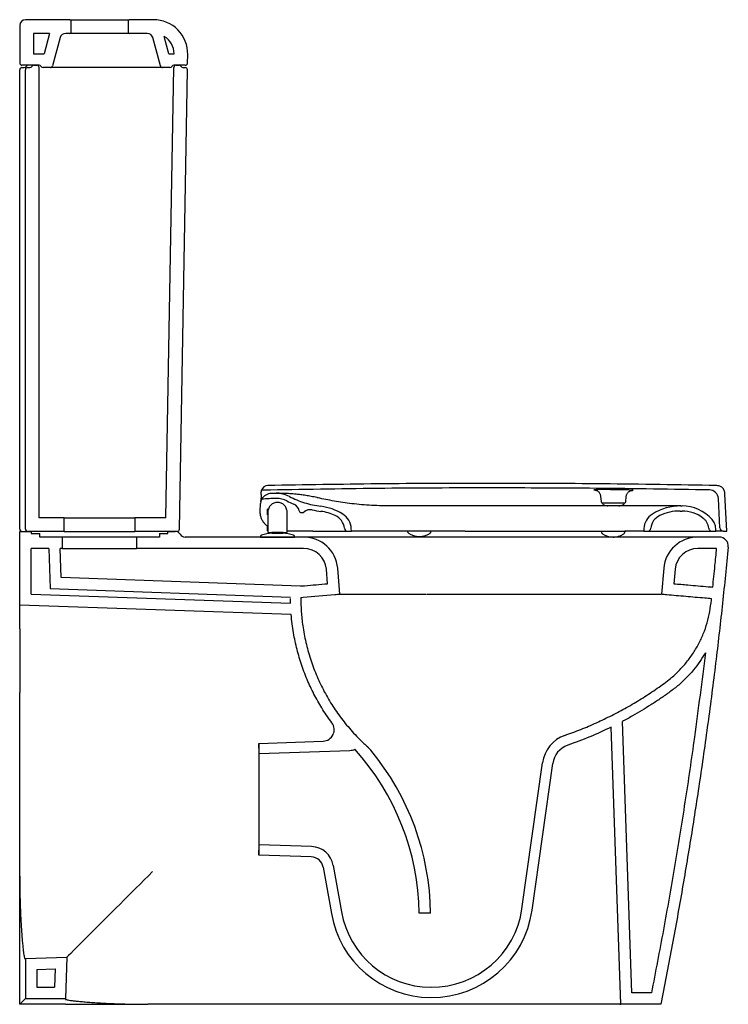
# Model space of a CAD drawing. Header units: millimetres. Extents: x 4044.198 to 4044.819, y 1680.946 to 1681.81.
import ezdxf

# ---------------------------------------------------------------- set-up
doc = ezdxf.new("R2010")
doc.units = ezdxf.units.MM
doc.layers.add('SANINDUSA', color=3, linetype='Continuous')

msp = doc.modelspace()

# ---------------------------------------------------------------- linework, layer by layer
at = {"layer": 'SANINDUSA'}
for p, q in [((4044.1978, 1681.80508), (4044.1978, 1681.77208)), ((4044.2418, 1681.81008), (4044.2028, 1681.81008)), ((4044.2418, 1681.81008), (4044.2938, 1681.81008)), ((4044.2428, 1681.79908), (4044.2428, 1681.80908)), ((4044.2928, 1681.80908), (4044.2928, 1681.79908)), ((4044.31513, 1681.81008), (4044.2938, 1681.81008)), ((4044.22395, 1681.79808), (4044.2098, 1681.79808)), ((4044.2098, 1681.79808), (4044.2098, 1681.78008)), ((4044.22395, 1681.79808), (4044.21913, 1681.78008)), ((4044.23331, 1681.79437), (4044.22666, 1681.76956)), ((4044.2418, 1681.79808), (4044.23814, 1681.79808)), ((4044.2938, 1681.79808), (4044.2418, 1681.79808)), ((4044.30962, 1681.79808), (4044.2938, 1681.79808)), ((4044.32109, 1681.76956), (4044.31445, 1681.79437)), ((4044.32863, 1681.78008), (4044.32451, 1681.79544)), ((4044.2098, 1681.78008), (4044.21913, 1681.78008)), ((4044.32863, 1681.78008), (4044.33313, 1681.78008)), ((4044.34499, 1681.77205), (4044.34512, 1681.77956)), ((4044.2148, 1681.77008), (4044.1998, 1681.77008)), ((4044.1998, 1681.76808), (4044.2018, 1681.76808)), ((4044.2048, 1681.76808), (4044.2068, 1681.76808)), ((4044.21026, 1681.77008), (4044.2128, 1681.77008)), ((4044.2148, 1681.37308), (4044.2148, 1681.76808)), ((4044.22473, 1681.76808), (4044.21826, 1681.76808)), ((4044.22869, 1681.76808), (4044.22473, 1681.76808)), ((4044.30775, 1681.76808), (4044.23501, 1681.76808)), ((4044.31867, 1681.76808), (4044.31407, 1681.76808)), ((4044.32949, 1681.76808), (4044.32303, 1681.76808)), ((4044.32601, 1681.37308), (4044.3329, 1681.76812)), ((4044.34299, 1681.77008), (4044.33296, 1681.77008)), ((4044.3349, 1681.77008), (4044.33747, 1681.77008)), ((4044.34094, 1681.76808), (4044.34287, 1681.76808)), ((4044.1978, 1681.36308), (4044.1978, 1681.76608)), ((4044.2028, 1681.36308), (4044.2028, 1681.76608)), ((4044.33783, 1681.36305), (4044.34487, 1681.76605)), ((4044.41132, 1681.39723), (4044.4098, 1681.3972)), ((4044.41524, 1681.4013), (4044.41546, 1681.40131)), ((4044.40939, 1681.39354), (4044.40906, 1681.3872)), ((4044.70701, 1681.39204), (4044.70746, 1681.38695)), ((4044.72912, 1681.38695), (4044.72953, 1681.39168)), ((4044.81164, 1681.36406), (4044.81029, 1681.38985)), ((4044.8178, 1681.36122), (4044.81609, 1681.39374)), ((4044.40874, 1681.3849), (4044.40843, 1681.37901)), ((4044.41581, 1681.38058), (4044.415, 1681.38058)), ((4044.415, 1681.37558), (4044.415, 1681.38058)), ((4044.44277, 1681.37919), (4044.44277, 1681.37918)), ((4044.46191, 1681.37863), (4044.46189, 1681.37863)), ((4044.72887, 1681.38345), (4044.58797, 1681.38345)), ((4044.70845, 1681.38604), (4044.72812, 1681.38604)), ((4044.70854, 1681.38604), (4044.70857, 1681.38595)), ((4044.728, 1681.38595), (4044.70857, 1681.38595)), ((4044.728, 1681.38595), (4044.72804, 1681.38604)), ((4044.76309, 1681.38345), (4044.75802, 1681.38345)), ((4044.77676, 1681.37895), (4044.77847, 1681.37895)), ((4044.77697, 1681.38345), (4044.77748, 1681.38345)), ((4044.77748, 1681.38345), (4044.77847, 1681.38345)), ((4044.2368, 1681.37308), (4044.2148, 1681.37308)), ((4044.2368, 1681.36108), (4044.2368, 1681.37308)), ((4044.2368, 1681.37308), (4044.2988, 1681.37308)), ((4044.2988, 1681.37308), (4044.2988, 1681.36108)), ((4044.32601, 1681.37308), (4044.2988, 1681.37308)), ((4044.415, 1681.37558), (4044.4154, 1681.37558)), ((4044.4447, 1681.37757), (4044.4447, 1681.37757)), ((4044.44473, 1681.37757), (4044.44573, 1681.37757)), ((4044.80471, 1681.37158), (4044.80474, 1681.37158)), ((4044.4154, 1681.36658), (4044.415, 1681.36658)), ((4044.415, 1681.36158), (4044.415, 1681.36658)), ((4044.415, 1681.36158), (4044.4154, 1681.36158)), ((4044.48861, 1681.36117), (4044.48848, 1681.36352)), ((4044.74498, 1681.36352), (4044.74486, 1681.36117)), ((4044.8081, 1681.36117), (4044.80796, 1681.36367)), ((4044.1978, 1681.2964), (4044.1978, 1681.36108)), ((4044.1978, 1681.36108), (4044.2078, 1681.36108)), ((4044.2368, 1681.36108), (4044.2048, 1681.36108)), ((4044.2078, 1681.36108), (4044.2078, 1681.35908)), ((4044.2078, 1681.35908), (4044.2153, 1681.35908)), ((4044.2153, 1681.35608), (4044.2153, 1681.35908)), ((4044.2353, 1681.35608), (4044.2153, 1681.35608)), ((4044.2353, 1681.34608), (4044.2353, 1681.35608)), ((4044.3003, 1681.35608), (4044.2353, 1681.35608)), ((4044.2368, 1681.36108), (4044.2988, 1681.36108)), ((4044.33583, 1681.36108), (4044.2988, 1681.36108)), ((4044.3003, 1681.35608), (4044.3003, 1681.34608)), ((4044.3203, 1681.35608), (4044.3003, 1681.35608)), ((4044.3203, 1681.35908), (4044.3203, 1681.35608)), ((4044.3203, 1681.35908), (4044.3278, 1681.35908)), ((4044.3278, 1681.35908), (4044.3278, 1681.36108)), ((4044.3278, 1681.36108), (4044.33414, 1681.36108)), ((4044.44671, 1681.35608), (4044.3428, 1681.35608)), ((4044.4088, 1681.35659), (4044.4088, 1681.35608)), ((4044.4088, 1681.35608), (4044.4238, 1681.35608)), ((4044.42868, 1681.36003), (4044.4189, 1681.36003)), ((4044.41899, 1681.35954), (4044.4238, 1681.35954)), ((4044.4285, 1681.35954), (4044.4191, 1681.35954)), ((4044.4199, 1681.36003), (4044.4199, 1681.35954)), ((4044.4238, 1681.35954), (4044.42861, 1681.35954)), ((4044.4238, 1681.35608), (4044.4388, 1681.35608)), ((4044.4277, 1681.35954), (4044.4277, 1681.36003)), ((4044.45483, 1681.36122), (4044.4322, 1681.36122)), ((4044.4388, 1681.35608), (4044.4388, 1681.35659)), ((4044.5542, 1681.35608), (4044.44671, 1681.35608)), ((4044.47979, 1681.36117), (4044.48526, 1681.36117)), ((4044.48542, 1681.36117), (4044.48861, 1681.36117)), ((4044.58847, 1681.36117), (4044.48861, 1681.36117)), ((4044.73921, 1681.35608), (4044.5542, 1681.35608)), ((4044.55844, 1681.36113), (4044.55844, 1681.36117)), ((4044.58847, 1681.36117), (4044.72838, 1681.36117)), ((4044.7078, 1681.36117), (4044.7078, 1681.36067)), ((4044.72841, 1681.36063), (4044.72842, 1681.36116)), ((4044.72878, 1681.36117), (4044.72929, 1681.36117)), ((4044.79169, 1681.35608), (4044.73921, 1681.35608)), ((4044.74486, 1681.36117), (4044.74435, 1681.36117)), ((4044.74486, 1681.36117), (4044.74804, 1681.36117)), ((4044.81101, 1681.35608), (4044.79229, 1681.35608)), ((4044.80438, 1681.36117), (4044.80491, 1681.36117)), ((4044.80491, 1681.36117), (4044.8081, 1681.36117)), ((4044.81464, 1681.36122), (4044.81401, 1681.36122)), ((4044.81464, 1681.36122), (4044.8178, 1681.36122)), ((4044.2233, 1681.34608), (4044.2078, 1681.34608)), ((4044.2078, 1681.30605), (4044.2078, 1681.34608)), ((4044.2233, 1681.34608), (4044.22452, 1681.31104)), ((4044.2353, 1681.34608), (4044.2333, 1681.34608)), ((4044.23419, 1681.32069), (4044.2333, 1681.34608)), ((4044.2353, 1681.34608), (4044.3003, 1681.34608)), ((4044.44671, 1681.34608), (4044.3003, 1681.34608)), ((4044.80881, 1681.34608), (4044.79229, 1681.34608)), ((4044.46774, 1681.31517), (4044.46664, 1681.32782)), ((4044.47858, 1681.30608), (4044.4766, 1681.32869)), ((4044.76241, 1681.32869), (4044.76043, 1681.30608)), ((4044.77237, 1681.32782), (4044.77126, 1681.31517)), ((4044.44395, 1681.31309), (4044.23419, 1681.32069)), ((4044.22452, 1681.31104), (4044.4352, 1681.3034)), ((4044.2078, 1681.30605), (4044.43527, 1681.29811)), ((4044.55478, 1681.30608), (4044.57026, 1681.30608)), ((4044.57026, 1681.30608), (4044.73921, 1681.30608)), ((4044.43581, 1681.28809), (4044.1978, 1681.2964)), ((4044.1978, 1681.27542), (4044.1978, 1681.2964)), ((4044.1978, 1681.05848), (4044.1978, 1681.21965)), ((4044.7248, 1680.94608), (4044.71631, 1681.18927)), ((4044.73446, 1680.95608), (4044.72614, 1681.19427)), ((4044.40749, 1681.17507), (4044.46387, 1681.17704)), ((4044.4078, 1681.16608), (4044.40749, 1681.17507)), ((4044.40749, 1681.17507), (4044.40749, 1681.07709)), ((4044.4078, 1681.16608), (4044.48727, 1681.16886)), ((4044.63808, 1681.02995), (4044.65607, 1681.15795)), ((4044.64699, 1681.0287), (4044.66506, 1681.1573)), ((4044.40749, 1681.07709), (4044.4078, 1681.08608)), ((4044.45372, 1681.08448), (4044.4078, 1681.08608)), ((4044.45341, 1681.07548), (4044.40749, 1681.07709)), ((4044.47272, 1681.06796), (4044.47991, 1681.02719)), ((4044.46386, 1681.0664), (4044.47104, 1681.02563)), ((4044.55808, 1681.02608), (4044.54807, 1681.02608)), ((4044.1978, 1680.94608), (4044.1978, 1680.98608)), ((4044.2028, 1680.98625), (4044.23925, 1680.98753)), ((4044.2028, 1680.98625), (4044.2028, 1680.95108)), ((4044.23925, 1680.98753), (4044.23797, 1680.95108)), ((4044.2128, 1680.9766), (4044.22888, 1680.97716)), ((4044.2128, 1680.9766), (4044.2128, 1680.96108)), ((4044.22888, 1680.97716), (4044.22832, 1680.96108)), ((4044.2128, 1680.96108), (4044.22832, 1680.96108)), ((4044.55817, 1680.96109), (4044.55841, 1680.96108)), ((4044.75159, 1680.95608), (4044.73446, 1680.95608)), ((4044.2028, 1680.95108), (4044.23797, 1680.95108)), ((4044.55811, 1680.95209), (4044.55836, 1680.95208)), ((4044.2378, 1680.94608), (4044.1978, 1680.94608)), ((4044.68547, 1680.94608), (4044.3102, 1680.94608)), ((4044.72404, 1680.94608), (4044.7248, 1680.94608)), ((4044.7598, 1680.94608), (4044.7248, 1680.94608))]:
    msp.add_line(p, q, dxfattribs=at)
at = {"layer": 'SANINDUSA', "flags": 128}
msp.add_lwpolyline([(4044.47442, 1681.37503), (4044.47442, 1681.37503)], dxfattribs=at)
at = {"layer": 'SANINDUSA'}
for centre, radius, start, end in [((4044.2028, 1681.80508), 0.005, 90, 180), ((4044.2418, 1681.80908), 0.001, 0, 90), ((4044.2938, 1681.80908), 0.001, 90, 180), ((4044.31513, 1681.78008), 0.03, 359, 90), ((4044.23814, 1681.79308), 0.005, 90, 165), ((4044.2418, 1681.79908), 0.001, 270, 0), ((4044.2938, 1681.79908), 0.001, 180, 270), ((4044.30962, 1681.79308), 0.005, 15, 90), ((4044.31513, 1681.78008), 0.018, 0, 58.56268), ((4044.1998, 1681.77208), 0.002, 180, 270), ((4044.1998, 1681.76608), 0.002, 90, 180), ((4044.2018, 1681.77008), 0.002, 270, 330), ((4044.2048, 1681.76608), 0.002, 90, 180), ((4044.20526, 1681.76808), 0.002, 90, 150), ((4044.2068, 1681.77008), 0.002, 270, 330), ((4044.21026, 1681.76808), 0.002, 90, 150), ((4044.2128, 1681.76808), 0.002, 0, 90), ((4044.2148, 1681.76808), 0.002, 30, 90), ((4044.21826, 1681.77008), 0.002, 210, 270), ((4044.22473, 1681.77008), 0.002, 270, 345), ((4044.32303, 1681.77008), 0.002, 195, 270), ((4044.32949, 1681.77008), 0.002, 270, 330), ((4044.33296, 1681.76808), 0.002, 90, 150), ((4044.3349, 1681.76808), 0.002, 90, 179), ((4044.33747, 1681.76808), 0.002, 30, 90), ((4044.34094, 1681.77008), 0.002, 210, 270), ((4044.34287, 1681.76608), 0.002, 359, 90), ((4044.34299, 1681.77208), 0.002, 270, 359), ((4044.41549, 1681.39531), 0.006, 92.36531, 161.65275), ((4044.8023, 1681.38943), 0.008, 3, 88.91634), ((4044.41873, 1681.38437), 0.01, 150.31162, 165.64235), ((4044.41873, 1681.38437), 0.01, 92.07925, 150.31162), ((4044.42411, 1681.23622), 0.15375, 90.47956, 95.24915), ((4044.42411, 1681.23622), 0.15825, 90.64123, 92.07925), ((4044.42262, 1681.36896), 0.0255, 62.88889, 90.64123), ((4044.42299, 1681.36997), 0.02, 62.95754, 90.47956), ((4044.473, 1681.46794), 0.09, 242.95754, 247.13564), ((4044.41873, 1681.38437), 0.01, 165.41853, 177), ((4044.43492, 1681.37764), 0.008, 11.10023, 67.13564), ((4044.44473, 1681.37957), 0.002, 191.10023, 270), ((4044.45241, 1681.37213), 0.008, 77.87547, 131.93239), ((4044.473, 1681.46794), 0.09, 257.87547, 262.90812), ((4044.45599, 1681.33645), 0.047, 57.8019, 82.90759), ((4044.4567, 1681.33695), 0.042, 65.04051, 82.90812), ((4044.4567, 1681.33695), 0.042, 65.03907, 82.87456), ((4044.70845, 1681.38704), 0.001, 185, 270), ((4044.71139, 1681.38697), 0.003, 200, 254.61074), ((4044.71829, 1681.41203), 0.02899, 254.61074, 260.35249), ((4044.71829, 1681.41203), 0.02899, 279.64751, 285.38926), ((4044.72518, 1681.38697), 0.003, 285.38926, 340), ((4044.72812, 1681.38704), 0.001, 270, 355), ((4044.77748, 1681.33645), 0.047, 90, 122.19807), ((4044.77676, 1681.33695), 0.042, 90, 114.95945), ((4044.77847, 1681.34845), 0.035, 41.3618, 90), ((4044.77847, 1681.34845), 0.0305, 52.99326, 90), ((4044.44573, 1681.37957), 0.002, 270, 311.93239), ((4044.46852, 1681.36234), 0.014, 6.17979, 65.04051), ((4044.46852, 1681.36234), 0.014, 6.18042, 65.039), ((4044.4725, 1681.36268), 0.016, 3, 57.8019), ((4044.76096, 1681.36268), 0.016, 122.19807, 177), ((4044.76494, 1681.36234), 0.014, 114.95945, 173.82019), ((4044.1998, 1681.36308), 0.002, 180, 270), ((4044.2048, 1681.36308), 0.002, 180, 270), ((4044.33583, 1681.36308), 0.002, 270, 359), ((4044.48542, 1681.36417), 0.003, 186.17979, 270), ((4044.74804, 1681.36417), 0.003, 270, 353.82019), ((4044.81464, 1681.36422), 0.003, 183, 270), ((4044.33414, 1681.35608), 0.005, 30, 90), ((4044.3428, 1681.36108), 0.005, 210, 270), ((4044.41005, 1681.35659), 0.00125, 105.89352, 180), ((4044.4238, 1681.3083), 0.05146, 95.36579, 105.89352), ((4044.4191, 1681.35834), 0.0012, 90, 95.36579), ((4044.4285, 1681.35834), 0.0012, 84.63421, 90), ((4044.4238, 1681.3083), 0.05146, 74.10648, 84.63421), ((4044.43755, 1681.35659), 0.00125, 0, 74.10648), ((4044.44671, 1681.32608), 0.03, 5, 90), ((4044.54805, 1681.3729), 0.01632, 234.90957, 270.16868), ((4044.71805, 1681.3724), 0.01632, 234.90966, 270.16859), ((4044.79229, 1681.32608), 0.03, 90, 175), ((4044.81101, 1681.34808), 0.008, 354.51761, 90), ((4044.44671, 1681.32608), 0.02, 5, 90), ((4044.79229, 1681.32608), 0.02, 90, 175), ((4044.46352, 1681.18704), 0.01, 272, 36.54675), ((4044.68577, 1681.15378), 0.03, 109.35757, 172), ((4044.68487, 1681.15452), 0.02, 109.26313, 172), ((4044.48689, 1681.17985), 0.011, 272, 295.77422), ((4044.32823, 1681.02287), 0.21987, 0.83713, 41.98208), ((4044.32823, 1681.02287), 0.22987, 0.80071, 39.45489), ((4044.45302, 1681.06449), 0.02, 10, 88), ((4044.45302, 1681.06449), 0.011, 10, 88), ((4044.55869, 1681.04108), 0.089, 190, 269.62609), ((4044.55869, 1681.04108), 0.08, 190, 269.62609), ((4044.55885, 1681.04108), 0.089, 269.6805, 352), ((4044.55885, 1681.04108), 0.08, 269.6805, 352)]:
    msp.add_arc(centre, radius, start, end, dxfattribs=at)
msp.add_ellipse((4044.31182, 1681.0601), major_axis=(0.07258, 0.07258), ratio=0.00001, start_param=1.53714, end_param=3.141582, dxfattribs=at)
for points, knots in [([(4044.23501, 1681.76808), (4044.23456, 1681.76808), (4044.23337, 1681.76808), (4044.23151, 1681.76808), (4044.22971, 1681.76808), (4044.22903, 1681.76808), (4044.22869, 1681.76808)], [0, 0, 0, 0, 0.164725, 0.440118, 0.72018, 1, 1, 1, 1]), ([(4044.31407, 1681.76808), (4044.31388, 1681.76808), (4044.31339, 1681.76808), (4044.31205, 1681.76808), (4044.31004, 1681.76808), (4044.30851, 1681.76808), (4044.30775, 1681.76808)], [0, 0, 0, 0, 0.164658, 0.440083, 0.720162, 1, 1, 1, 1]), ([(4044.32303, 1681.76808), (4044.323, 1681.76808), (4044.32293, 1681.76808), (4044.3222, 1681.76808), (4044.32073, 1681.76808), (4044.31936, 1681.76808), (4044.31867, 1681.76808)], [0, 0, 0, 0, 0.164724, 0.440118, 0.720181, 1, 1, 1, 1]), ([(4044.40946, 1681.39491), (4044.40949, 1681.39522), (4044.40955, 1681.39581), (4044.40972, 1681.39638), (4044.40975, 1681.39647), (4044.40976, 1681.39652)], [0, 0, 0, 0, 0.3477044, 0.6567228, 1, 1, 1, 1]), ([(4044.40976, 1681.39652), (4044.40976, 1681.39657), (4044.40978, 1681.39683), (4044.40979, 1681.39713), (4044.4098, 1681.39717), (4044.4098, 1681.3972)], [0, 0, 0, 0, 0.118485, 0.592428, 1, 1, 1, 1]), ([(4044.61202, 1681.39923), (4044.59528, 1681.3992), (4044.56179, 1681.39915), (4044.49489, 1681.39866), (4044.44473, 1681.3978), (4044.41132, 1681.39723)], [0, 0, 0, 0, 0.250251, 0.500502, 1, 1, 1, 1]), ([(4044.61202, 1681.40323), (4044.59529, 1681.4032), (4044.56182, 1681.40315), (4044.4963, 1681.40267), (4044.44751, 1681.40185), (4044.41546, 1681.40131)], [0, 0, 0, 0, 0.255395, 0.51079, 1, 1, 1, 1]), ([(4044.80826, 1681.40132), (4044.79192, 1681.40161), (4044.75885, 1681.40221), (4044.69344, 1681.40301), (4044.64436, 1681.40314), (4044.61202, 1681.40323)], [0, 0, 0, 0, 0.249819, 0.505638, 1, 1, 1, 1]), ([(4044.80245, 1681.39743), (4044.78609, 1681.39771), (4044.75299, 1681.39829), (4044.68951, 1681.39903), (4044.6424, 1681.39915), (4044.61202, 1681.39923)], [0, 0, 0, 0, 0.257763, 0.521526, 1, 1, 1, 1]), ([(4044.73456, 1681.39705), (4044.73484, 1681.39707), (4044.73541, 1681.3971), (4044.73566, 1681.39715), (4044.73544, 1681.39721), (4044.73474, 1681.39727), (4044.73356, 1681.39733), (4044.73196, 1681.39739), (4044.72997, 1681.39745), (4044.72746, 1681.39751), (4044.72462, 1681.39757), (4044.72157, 1681.39761), (4044.71867, 1681.39765), (4044.71576, 1681.39768), (4044.71291, 1681.39769), (4044.71023, 1681.3977), (4044.70777, 1681.3977), (4044.70562, 1681.39769), (4044.70382, 1681.39766), (4044.70244, 1681.39763), (4044.70151, 1681.39759), (4044.70105, 1681.39754), (4044.7011, 1681.39749), (4044.70147, 1681.39744), (4044.70198, 1681.39741), (4044.70214, 1681.3974)], [0, 0, 0, 0, 0.044058, 0.088116, 0.132183, 0.17625, 0.220324, 0.264398, 0.308473, 0.352548, 0.407548, 0.451603, 0.495658, 0.539713, 0.583769, 0.627819, 0.671869, 0.715917, 0.759966, 0.804017, 0.848069, 0.892129, 0.936189, 0.980258, 1, 1, 1, 1]), ([(4044.70201, 1681.39742), (4044.702, 1681.39742), (4044.70199, 1681.39742), (4044.70211, 1681.3974), (4044.70239, 1681.39735), (4044.70287, 1681.39723), (4044.70351, 1681.39699), (4044.70427, 1681.3966), (4044.70506, 1681.39601), (4044.7058, 1681.39522), (4044.70642, 1681.39424), (4044.70686, 1681.39316), (4044.70696, 1681.39239), (4044.707, 1681.39203)], [0, 0, 0, 0, 0.045301, 0.119712, 0.184943, 0.248581, 0.324339, 0.418129, 0.5219, 0.636018, 0.758596, 0.88601, 1, 1, 1, 1]), ([(4044.70244, 1681.39739), (4044.70236, 1681.39739), (4044.70214, 1681.3974), (4044.70206, 1681.39741), (4044.70201, 1681.39742)], [0, 0, 0, 0, 0.331838, 1, 1, 1, 1]), ([(4044.72955, 1681.39168), (4044.72955, 1681.39174), (4044.72955, 1681.39223), (4044.7298, 1681.39308), (4044.73026, 1681.39414), (4044.73088, 1681.39502), (4044.73158, 1681.39571), (4044.7323, 1681.39624), (4044.733, 1681.39661), (4044.73361, 1681.39685), (4044.73409, 1681.39698), (4044.73442, 1681.39704), (4044.73461, 1681.39707), (4044.73468, 1681.39707), (4044.73467, 1681.39707), (4044.73466, 1681.39707)], [0, 0, 0, 0, 0.021088, 0.150591, 0.269394, 0.379215, 0.480928, 0.574369, 0.658309, 0.730009, 0.789148, 0.844154, 0.901649, 0.977806, 1, 1, 1, 1]), ([(4044.73463, 1681.39707), (4044.73457, 1681.39707), (4044.73446, 1681.39706), (4044.7342, 1681.39705), (4044.73409, 1681.39704)], [0, 0, 0, 0, 0.562356, 1, 1, 1, 1]), ([(4044.81608, 1681.39373), (4044.81596, 1681.39484), (4044.81578, 1681.39644), (4044.81486, 1681.39829), (4044.81397, 1681.39938), (4044.81285, 1681.40023), (4044.81097, 1681.40109), (4044.80937, 1681.40122), (4044.80825, 1681.40131)], [0, 0, 0, 0, 0.270705, 0.38826, 0.499999, 0.61174, 0.729297, 1, 1, 1, 1]), ([(4044.40905, 1681.38689), (4044.40913, 1681.38719), (4044.4093, 1681.38777), (4044.40963, 1681.38853), (4044.40989, 1681.38906), (4044.41002, 1681.3893), (4044.41004, 1681.38932), (4044.41004, 1681.38933)], [0, 0, 0, 0, 0.235636, 0.470894, 0.713852, 0.894986, 1, 1, 1, 1]), ([(4044.40939, 1681.39354), (4044.40941, 1681.39393), (4044.40944, 1681.3944), (4044.40946, 1681.39483), (4044.40946, 1681.39491)], [0, 0, 0, 0, 0.814899, 1, 1, 1, 1]), ([(4044.45937, 1681.39049), (4044.4591, 1681.39056), (4044.457, 1681.39103), (4044.45329, 1681.39179), (4044.44852, 1681.3926), (4044.44416, 1681.39322), (4044.43939, 1681.39376), (4044.43451, 1681.39416), (4044.42996, 1681.3944), (4044.42644, 1681.39447), (4044.42403, 1681.39447), (4044.4226, 1681.39447), (4044.42242, 1681.39446), (4044.42234, 1681.39446)], [0, 0, 0, 0, 0.01119, 0.084163, 0.157382, 0.230696, 0.303799, 0.422366, 0.541464, 0.66064, 0.779313, 0.889656, 1, 1, 1, 1]), ([(4044.43424, 1681.39166), (4044.43639, 1681.39063), (4044.44068, 1681.38856), (4044.44748, 1681.38615), (4044.45452, 1681.38423), (4044.45937, 1681.38347), (4044.46179, 1681.38309)], [0, 0, 0, 0, 0.246297, 0.492594, 0.746297, 1, 1, 1, 1]), ([(4044.52177, 1681.38345), (4044.52173, 1681.38345), (4044.52163, 1681.38345), (4044.52104, 1681.38345), (4044.51906, 1681.38346), (4044.51393, 1681.38353), (4044.50634, 1681.38383), (4044.49744, 1681.38447), (4044.489, 1681.38534), (4044.48097, 1681.38641), (4044.47329, 1681.38765), (4044.466, 1681.38902), (4044.46158, 1681.39), (4044.45937, 1681.39049)], [0, 0, 0, 0, 0.001626, 0.004382, 0.024084, 0.084242, 0.217517, 0.34536, 0.473693, 0.602035, 0.729892, 0.864941, 1, 1, 1, 1]), ([(4044.40843, 1681.37901), (4044.40843, 1681.37895), (4044.4084, 1681.37837), (4044.40842, 1681.37731), (4044.40858, 1681.37586), (4044.40886, 1681.37449), (4044.40942, 1681.37266), (4044.41045, 1681.37047), (4044.41184, 1681.36858), (4044.41304, 1681.36734), (4044.41391, 1681.36658), (4044.41456, 1681.36606), (4044.41494, 1681.36582), (4044.415, 1681.36579)], [0, 0, 0, 0, 0.011528, 0.117181, 0.208901, 0.300005, 0.391571, 0.583013, 0.767065, 0.840753, 0.914168, 0.987345, 1, 1, 1, 1]), ([(4044.4322, 1681.37813), (4044.43216, 1681.3787), (4044.4321, 1681.37984), (4044.43156, 1681.38147), (4044.43075, 1681.38295), (4044.42966, 1681.38422), (4044.42837, 1681.38524), (4044.42646, 1681.38622), (4044.4238, 1681.38674), (4044.42113, 1681.38622), (4044.41922, 1681.38524), (4044.41793, 1681.38422), (4044.41685, 1681.38295), (4044.41603, 1681.38147), (4044.4155, 1681.37984), (4044.41543, 1681.3787), (4044.4154, 1681.37813)], [0, 0, 0, 0, 0.065264, 0.129755, 0.193475, 0.256424, 0.318605, 0.380017, 0.500003, 0.620098, 0.681537, 0.743726, 0.806666, 0.870358, 0.934802, 1, 1, 1, 1]), ([(4044.58797, 1681.38345), (4044.58412, 1681.38345), (4044.57641, 1681.38345), (4044.56494, 1681.38345), (4044.55364, 1681.38345), (4044.54262, 1681.38345), (4044.53191, 1681.38345), (4044.52515, 1681.38345), (4044.52177, 1681.38345)], [0, 0, 0, 0, 0.166577, 0.333329, 0.500167, 0.666892, 0.83356, 1, 1, 1, 1]), ([(4044.74716, 1681.38345), (4044.74637, 1681.38345), (4044.74435, 1681.38345), (4044.74098, 1681.38345), (4044.73704, 1681.38345), (4044.73299, 1681.38345), (4044.73025, 1681.38345), (4044.72887, 1681.38345)], [0, 0, 0, 0, 0.134839, 0.348041, 0.561242, 0.780622, 1, 1, 1, 1]), ([(4044.75802, 1681.38345), (4044.75669, 1681.38345), (4044.75401, 1681.38345), (4044.75031, 1681.38345), (4044.74797, 1681.38345), (4044.74716, 1681.38345)], [0, 0, 0, 0, 0.391627, 0.787402, 1, 1, 1, 1]), ([(4044.76869, 1681.38345), (4044.76784, 1681.38345), (4044.76613, 1681.38345), (4044.7641, 1681.38345), (4044.76309, 1681.38345)], [0, 0, 0, 0, 0.497888, 1, 1, 1, 1]), ([(4044.77697, 1681.38345), (4044.77248, 1681.38345), (4044.77135, 1681.38345), (4044.76992, 1681.38345), (4044.76869, 1681.38345)], [0, 0, 0, 0, 0.136165, 1, 1, 1, 1]), ([(4044.4154, 1681.37813), (4044.4154, 1681.37512), (4044.4154, 1681.36905), (4044.4154, 1681.36305), (4044.4154, 1681.36003)], [0, 0, 0, 0, 0.495903, 1, 1, 1, 1]), ([(4044.4322, 1681.36003), (4044.4322, 1681.36306), (4044.4322, 1681.36905), (4044.4322, 1681.37512), (4044.4322, 1681.37813)], [0, 0, 0, 0, 0.5045368, 1, 1, 1, 1]), ([(4044.80193, 1681.36384), (4044.80178, 1681.36471), (4044.80149, 1681.36646), (4044.80037, 1681.36889), (4044.79886, 1681.37109), (4044.7975, 1681.37223), (4044.79683, 1681.37281)], [0, 0, 0, 0, 0.249981, 0.499999, 0.749981, 1, 1, 1, 1]), ([(4044.80796, 1681.36367), (4044.80789, 1681.36439), (4044.80775, 1681.36584), (4044.80707, 1681.36792), (4044.8061, 1681.36988), (4044.80519, 1681.37101), (4044.80474, 1681.37158)], [0, 0, 0, 0, 0.249977, 0.499998, 0.749977, 1, 1, 1, 1]), ([(4044.80193, 1681.36384), (4044.80201, 1681.36348), (4044.80216, 1681.36276), (4044.80287, 1681.36189), (4044.80381, 1681.36128), (4044.80454, 1681.3612), (4044.80491, 1681.36117)], [0, 0, 0, 0, 0.249998, 0.499999, 0.750004, 1, 1, 1, 1]), ([(4044.4154, 1681.36003), (4044.41545, 1681.36003), (4044.41556, 1681.36003), (4044.41636, 1681.36003), (4044.41752, 1681.36003), (4044.41844, 1681.36003), (4044.4189, 1681.36003)], [0, 0, 0, 0, 0.249996, 0.499775, 0.749442, 1, 1, 1, 1]), ([(4044.42868, 1681.36003), (4044.42914, 1681.36003), (4044.43006, 1681.36003), (4044.43122, 1681.36003), (4044.43204, 1681.36003), (4044.43214, 1681.36003), (4044.4322, 1681.36003)], [0, 0, 0, 0, 0.249998, 0.499776, 0.749445, 1, 1, 1, 1]), ([(4044.45483, 1681.36122), (4044.47086, 1681.36117), (4044.47436, 1681.36117), (4044.47798, 1681.36117), (4044.47979, 1681.36117)], [0, 0, 0, 0, 0.499903, 1, 1, 1, 1]), ([(4044.5378, 1681.36117), (4044.5378, 1681.36112), (4044.53777, 1681.36083), (4044.53794, 1681.36036), (4044.53826, 1681.35988), (4044.53852, 1681.35963), (4044.53866, 1681.35955), (4044.53867, 1681.35955)], [0, 0, 0, 0, 0.0861, 0.452173, 0.744068, 0.989762, 1, 1, 1, 1]), ([(4044.5481, 1681.35658), (4044.54869, 1681.35659), (4044.54993, 1681.35662), (4044.55185, 1681.35694), (4044.55355, 1681.35746), (4044.55497, 1681.35804), (4044.55633, 1681.35871), (4044.55713, 1681.35925), (4044.5575, 1681.35949)], [0, 0, 0, 0, 0.201239, 0.423458, 0.547213, 0.688463, 0.854474, 1, 1, 1, 1]), ([(4044.5575, 1681.35949), (4044.55766, 1681.35962), (4044.558, 1681.35988), (4044.55834, 1681.36046), (4044.55839, 1681.36091), (4044.55841, 1681.36113)], [0, 0, 0, 0, 0.3142199, 0.6619061, 1, 1, 1, 1]), ([(4044.7078, 1681.36067), (4044.7078, 1681.36062), (4044.70777, 1681.36033), (4044.70794, 1681.35986), (4044.70826, 1681.35938), (4044.70852, 1681.35913), (4044.70866, 1681.35905), (4044.70867, 1681.35905)], [0, 0, 0, 0, 0.0860991, 0.452168, 0.7440693, 0.9897484, 1, 1, 1, 1]), ([(4044.7181, 1681.35608), (4044.71869, 1681.35609), (4044.71993, 1681.35612), (4044.72185, 1681.35644), (4044.72355, 1681.35696), (4044.72497, 1681.35754), (4044.72633, 1681.35821), (4044.72713, 1681.35875), (4044.7275, 1681.35899)], [0, 0, 0, 0, 0.201239, 0.42346, 0.547211, 0.688464, 0.854472, 1, 1, 1, 1]), ([(4044.7275, 1681.35899), (4044.72766, 1681.35912), (4044.728, 1681.35938), (4044.72834, 1681.35996), (4044.72839, 1681.36041), (4044.72841, 1681.36063)], [0, 0, 0, 0, 0.3142286, 0.6619115, 1, 1, 1, 1]), ([(4044.74435, 1681.36117), (4044.7443, 1681.36117), (4044.74419, 1681.36117), (4044.74346, 1681.36117), (4044.74233, 1681.36117), (4044.7408, 1681.36117), (4044.73891, 1681.36117), (4044.73673, 1681.36117), (4044.73431, 1681.36117), (4044.73151, 1681.36117), (4044.7295, 1681.36117), (4044.72838, 1681.36117)], [0, 0, 0, 0, 0.1082585, 0.2165159, 0.3247824, 0.4330493, 0.5411549, 0.649262, 0.7573011, 0.8653423, 1, 1, 1, 1]), ([(4044.7482, 1681.36117), (4044.74967, 1681.36117), (4044.75417, 1681.36117), (4044.76136, 1681.36117), (4044.7696, 1681.36117), (4044.7772, 1681.36117), (4044.78406, 1681.36117), (4044.79005, 1681.36117), (4044.79509, 1681.36117), (4044.7991, 1681.36117), (4044.80203, 1681.36117), (4044.80394, 1681.36117), (4044.80423, 1681.36117), (4044.80438, 1681.36117)], [0, 0, 0, 0, 0.0464201, 0.1421196, 0.2378773, 0.3336677, 0.4293086, 0.5248847, 0.6201303, 0.7148635, 0.8095044, 0.9046038, 1, 1, 1, 1]), ([(4044.81401, 1681.36122), (4044.8139, 1681.36122), (4044.81368, 1681.36122), (4044.81226, 1681.36122), (4044.81051, 1681.36122), (4044.80886, 1681.36122), (4044.80809, 1681.36122)], [0, 0, 0, 0, 0.2749052, 0.5498098, 0.8452411, 0.9945681, 0.9945681, 0.9945681, 0.9945681]), ([(4044.81897, 1681.34732), (4044.81734, 1681.3309), (4044.81407, 1681.29805), (4044.80824, 1681.24757), (4044.80164, 1681.19586), (4044.79432, 1681.14409), (4044.78651, 1681.09358), (4044.77825, 1681.04431), (4044.76941, 1680.99512), (4044.76301, 1680.96243), (4044.7598, 1680.94608)], [0, 0, 0, 0, 0.122002, 0.244024, 0.37573, 0.507461, 0.630557, 0.753653, 0.876827, 1, 1, 1, 1]), ([(4044.80539, 1681.31218), (4044.80604, 1681.31846), (4044.80722, 1681.32975), (4044.80832, 1681.34105), (4044.80881, 1681.34608)], [0, 0, 0, 0, 0.555335, 1, 1, 1, 1]), ([(4044.44395, 1681.31309), (4044.44516, 1681.31319), (4044.45309, 1681.31389), (4044.46102, 1681.31458), (4044.46774, 1681.31517)], [0, 0, 0, 0, 0.152279, 1, 1, 1, 1]), ([(4044.77126, 1681.31517), (4044.7754, 1681.31481), (4044.78546, 1681.31393), (4044.79684, 1681.31293), (4044.80407, 1681.3123), (4044.80539, 1681.31218)], [0, 0, 0, 0, 0.3640964, 0.8842525, 1, 1, 1, 1]), ([(4044.4442, 1681.30307), (4044.4449, 1681.30313), (4044.45482, 1681.304), (4044.46628, 1681.305), (4044.47704, 1681.30595), (4044.47858, 1681.30608)], [0, 0, 0, 0, 0.060554, 0.86599, 1, 1, 1, 1]), ([(4044.4442, 1681.30307), (4044.44429, 1681.29892), (4044.44446, 1681.2906), (4044.44591, 1681.27742), (4044.44848, 1681.26361), (4044.45243, 1681.2493), (4044.45755, 1681.23536), (4044.46381, 1681.22192), (4044.47121, 1681.20906), (4044.47967, 1681.19685), (4044.48912, 1681.1854), (4044.49696, 1681.17734), (4044.5016, 1681.17311), (4044.50259, 1681.17221)], [0, 0, 0, 0, 0.084495, 0.168989, 0.269256, 0.36988, 0.470505, 0.570772, 0.67108, 0.771746, 0.872412, 0.972719, 1, 1, 1, 1]), ([(4044.47858, 1681.30608), (4044.47863, 1681.30608), (4044.47873, 1681.30608), (4044.47954, 1681.30608), (4044.48086, 1681.30608), (4044.48271, 1681.30608), (4044.485, 1681.30608), (4044.4869, 1681.30608), (4044.48785, 1681.30608)], [0, 0, 0, 0, 0.165747, 0.331494, 0.502029, 0.672565, 0.835733, 1, 1, 1, 1]), ([(4044.48789, 1681.30608), (4044.48895, 1681.30608), (4044.49109, 1681.30608), (4044.49369, 1681.30608), (4044.49499, 1681.30608)], [0, 0, 0, 0, 0.498192, 1, 1, 1, 1]), ([(4044.49499, 1681.30608), (4044.49641, 1681.30608), (4044.49927, 1681.30608), (4044.50255, 1681.30608), (4044.5042, 1681.30608)], [0, 0, 0, 0, 0.49804, 1, 1, 1, 1]), ([(4044.51, 1681.30608), (4044.51173, 1681.30608), (4044.51519, 1681.30608), (4044.52079, 1681.30608), (4044.52666, 1681.30608), (4044.53244, 1681.30608), (4044.53799, 1681.30609), (4044.54331, 1681.30611), (4044.54873, 1681.30609), (4044.55238, 1681.30608), (4044.5542, 1681.30608)], [0, 0, 0, 0, 0.133198, 0.266396, 0.403465, 0.540533, 0.65421, 0.767886, 0.883942, 1, 1, 1, 1]), ([(4044.67583, 1681.18208), (4044.68048, 1681.18378), (4044.68978, 1681.18718), (4044.70343, 1681.19305), (4044.71684, 1681.19947), (4044.72996, 1681.20648), (4044.74279, 1681.21406), (4044.75525, 1681.22226), (4044.76622, 1681.22991), (4044.775, 1681.23775), (4044.78183, 1681.24526), (4044.78784, 1681.25337), (4044.793, 1681.26204), (4044.79728, 1681.2712), (4044.8006, 1681.28077), (4044.80299, 1681.29068), (4044.80378, 1681.29745), (4044.80418, 1681.30084)], [0, 0, 0, 0, 0.080179, 0.160356, 0.240568, 0.320854, 0.401252, 0.481802, 0.562451, 0.61745, 0.672086, 0.726507, 0.780848, 0.835237, 0.889807, 0.94472, 1, 1, 1, 1]), ([(4044.73921, 1681.30608), (4044.74037, 1681.30608), (4044.74268, 1681.30608), (4044.74607, 1681.30608), (4044.74925, 1681.30608), (4044.75215, 1681.30608), (4044.75468, 1681.30608), (4044.75678, 1681.30608), (4044.75836, 1681.30608), (4044.75954, 1681.30608), (4044.75973, 1681.30608), (4044.75983, 1681.30608)], [0, 0, 0, 0, 0.10826, 0.216518, 0.324777, 0.433034, 0.541317, 0.649601, 0.757861, 0.86612, 1, 1, 1, 1]), ([(4044.76043, 1681.30608), (4044.76196, 1681.30595), (4044.76906, 1681.30533), (4044.78171, 1681.30422), (4044.79481, 1681.30307), (4044.80235, 1681.30241), (4044.80433, 1681.30224)], [0, 0, 0, 0, 0.104928, 0.4847, 0.864472, 1, 1, 1, 1]), ([(4044.47156, 1681.19299), (4044.46884, 1681.19683), (4044.46342, 1681.20449), (4044.45643, 1681.21672), (4044.45022, 1681.22961), (4044.44496, 1681.2432), (4044.44072, 1681.25743), (4044.43811, 1681.26977), (4044.43657, 1681.28002), (4044.43606, 1681.2854), (4044.43581, 1681.28809)], [0, 0, 0, 0, 0.136901, 0.27352, 0.410045, 0.553825, 0.697923, 0.842569, 0.921147, 1, 1, 1, 1]), ([(4044.1978, 1681.27542), (4044.1978, 1681.27431), (4044.1978, 1681.27208), (4044.1978, 1681.26821), (4044.1978, 1681.26397), (4044.1978, 1681.25939), (4044.1978, 1681.25455), (4044.1978, 1681.24946), (4044.1978, 1681.24408), (4044.1978, 1681.23736), (4044.1978, 1681.22922), (4044.1978, 1681.22286), (4044.1978, 1681.21965)], [0, 0, 0, 0, 0.087705, 0.17541, 0.265663, 0.355916, 0.443622, 0.531327, 0.621582, 0.711836, 0.854569, 1, 1, 1, 1]), ([(4044.79889, 1681.25444), (4044.79731, 1681.25185), (4044.79415, 1681.24666), (4044.78845, 1681.2392), (4044.78198, 1681.23204), (4044.7747, 1681.22531), (4044.7669, 1681.21945), (4044.75903, 1681.21398), (4044.75116, 1681.20879), (4044.74315, 1681.20383), (4044.73483, 1681.19895), (4044.7291, 1681.19587), (4044.72614, 1681.19427)], [0, 0, 0, 0, 0.095122, 0.1903997, 0.2936145, 0.3974214, 0.5005157, 0.599207, 0.697756, 0.796182, 0.8945036, 1, 1, 1, 1]), ([(4044.79889, 1681.25444), (4044.7958, 1681.22975), (4044.79033, 1681.18608), (4044.78113, 1681.12361), (4044.77207, 1681.06728), (4044.76229, 1681.01142), (4044.75516, 1680.97453), (4044.75159, 1680.95608)], [0, 0, 0, 0, 0.24702, 0.436959, 0.626938, 0.81345, 1, 1, 1, 1]), ([(4044.71631, 1681.18927), (4044.71009, 1681.18635), (4044.69764, 1681.18049), (4044.68473, 1681.17577), (4044.67827, 1681.1734)], [0, 0, 0, 0, 0.500042, 1, 1, 1, 1]), ([(4044.1978, 1680.98608), (4044.1978, 1680.98943), (4044.1978, 1681.00616), (4044.1978, 1681.03029), (4044.1978, 1681.05108), (4044.1978, 1681.05848)], [0, 0, 0, 0, 0.138639, 0.693196, 1, 1, 1, 1]), ([(4044.1978, 1681.05848), (4044.19781, 1681.05622), (4044.19782, 1681.05169), (4044.19791, 1681.04493), (4044.19807, 1681.03794), (4044.1983, 1681.03083), (4044.1986, 1681.02371), (4044.19896, 1681.01699), (4044.19935, 1681.01077), (4044.19977, 1681.0051), (4044.2002, 1681.00006), (4044.20062, 1680.99573), (4044.20103, 1680.99214), (4044.20141, 1680.98942), (4044.20174, 1680.98758), (4044.20202, 1680.98644), (4044.20218, 1680.98631), (4044.20225, 1680.98624)], [0, 0, 0, 0, 0.0603589, 0.1208632, 0.181222, 0.2505831, 0.3201651, 0.3895279, 0.4590396, 0.5287712, 0.5982848, 0.6682061, 0.7383488, 0.8082709, 0.8721247, 0.9361464, 1, 1, 1, 1]), ([(4044.1978, 1680.94608), (4044.19837, 1680.94665), (4044.19952, 1680.9478), (4044.20077, 1680.94905), (4044.2017, 1680.94998), (4044.20233, 1680.95061), (4044.20273, 1680.95101), (4044.20278, 1680.95106), (4044.2028, 1680.95108)], [0, 0, 0, 0, 0.182127, 0.364349, 0.523096, 0.681909, 0.840921, 1, 1, 1, 1]), ([(4044.23796, 1680.95053), (4044.23802, 1680.95046), (4044.23815, 1680.95031), (4044.23921, 1680.95003), (4044.24097, 1680.94972), (4044.2436, 1680.94935), (4044.24715, 1680.94893), (4044.25145, 1680.94851), (4044.2565, 1680.94807), (4044.26219, 1680.94765), (4044.26845, 1680.94725), (4044.27521, 1680.9469), (4044.28238, 1680.94659), (4044.28954, 1680.94635), (4044.29657, 1680.9462), (4044.30337, 1680.9461), (4044.30792, 1680.94609), (4044.3102, 1680.94608)], [0, 0, 0, 0, 0.06189, 0.123932, 0.185822, 0.25607, 0.326542, 0.396789, 0.467021, 0.537477, 0.607706, 0.677663, 0.747846, 0.817801, 0.878485, 0.939316, 1, 1, 1, 1]), ([(4044.2378, 1680.94608), (4044.24123, 1680.94608), (4044.25838, 1680.94608), (4044.28251, 1680.94608), (4044.30321, 1680.94608), (4044.3102, 1680.94608)], [0, 0, 0, 0, 0.142108, 0.710542, 1, 1, 1, 1]), ([(4044.72404, 1680.94608), (4044.72388, 1680.94608), (4044.72356, 1680.94608), (4044.72172, 1680.94608), (4044.71887, 1680.94608), (4044.71499, 1680.94608), (4044.71026, 1680.94608), (4044.70476, 1680.94608), (4044.69869, 1680.94608), (4044.6922, 1680.94608), (4044.68771, 1680.94608), (4044.68547, 1680.94608)], [0, 0, 0, 0, 0.1049692, 0.2167987, 0.3286276, 0.4404795, 0.5523313, 0.6642503, 0.7761694, 0.8880844, 1, 1, 1, 1])]:
    msp.add_open_spline(points, degree=3, knots=knots, dxfattribs=at)
for points in [[(4044.43527, 1681.29811), (4044.43521, 1681.30229)], [(4044.5042, 1681.30608), (4044.51, 1681.30608)], [(4044.80418, 1681.30084), (4044.80433, 1681.30224)], [(4044.50259, 1681.17221), (4044.50572, 1681.16895)], [(4044.20225, 1680.98624), (4044.2028, 1680.98625)], [(4044.23797, 1680.95108), (4044.23796, 1680.95053)]]:
    msp.add_open_spline(points, degree=1, dxfattribs=at)

doc.saveas('drawing.dxf')
